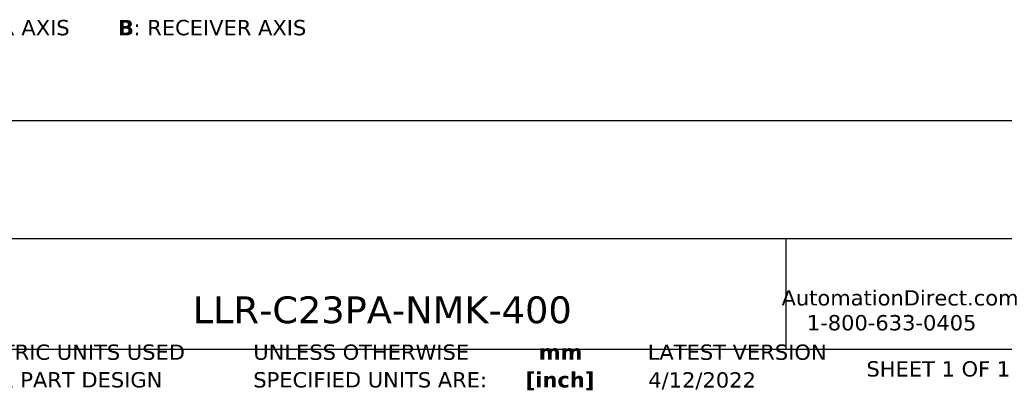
# Model space of a CAD drawing. Header units: millimetres. Extents: x 7 to 546, y 7 to 419.
# Tile 2 of 6: x 135 to 272, y 7 to 58. Entities that reach past the tile are written whole.
import ezdxf

# ---------------------------------------------------------------- set-up
doc = ezdxf.new("R2010")
doc.units = ezdxf.units.MM
doc.linetypes.add('SLD-Solid', pattern=[0])
doc.layers.add('TEXT', color=140, linetype='SLD-Solid', lineweight=25)
doc.styles.add('SLDTEXTSTYLE0', font='VERDANAB.TTF')
doc.styles.add('SLDTEXTSTYLE1', font='VERDANA.TTF')

# ---------------------------------------------------------------- blocks, each defined once
blk = doc.blocks.new('SW_NOTE_0')
at = {"layer": 'TEXT', "color": 0, "attachment_point": 1}
for s, insert, char_height, style in [(': EMITTER AXIS      ', (2.19, 2.69), 2.1167, 'SLDTEXTSTYLE1'), (': RECEIVER AXIS', (33.12, 2.69), 2.1167, 'SLDTEXTSTYLE1'), ('A', (0, 2.69), 2.12, 'SLDTEXTSTYLE0'), ('B', (30.97, 2.69), 2.12, 'SLDTEXTSTYLE0')]:
    blk.add_mtext(s, dxfattribs=dict(at, insert=insert, char_height=char_height, style=style))
blk = doc.blocks.new('SW_NOTE_0_2')
at = {"layer": 'TEXT', "color": 0, "char_height": 2.117, "attachment_point": 2, "style": 'SLDTEXTSTYLE0'}
for s, insert in [('mm', (2.84, 2.69)), ('[inch]', (2.76, -1.13))]:
    blk.add_mtext(s, dxfattribs=dict(at, insert=insert))
blk = doc.blocks.new('SW_NOTE_0_3')
at = {"layer": 'TEXT', "color": 0, "char_height": 2.1167, "attachment_point": 1, "style": 'SLDTEXTSTYLE1'}
for s, insert in [('UNLESS OTHERWISE ', (0, 2.69)), ('SPECIFIED UNITS ARE:', (0, -1.13))]:
    blk.add_mtext(s, dxfattribs=dict(at, insert=insert))
blk = doc.blocks.new('SW_NOTE_0_7')
at = {"layer": 'TEXT', "color": 0, "char_height": 2.1167, "attachment_point": 1, "style": 'SLDTEXTSTYLE1'}
for s, insert in [('METRIC UNITS USED ', (0, 2.69)), ('FOR PART DESIGN', (0, -1.13))]:
    blk.add_mtext(s, dxfattribs=dict(at, insert=insert))

msp = doc.modelspace()

# ---------------------------------------------------------------- linework, layer by layer
at = {"layer": 'TEXT'}
for p, q in [((546.1, 44.252), (12.7, 44.252)), ((546.1, 27.94), (12.7, 27.94)), ((241.293, 27.94), (241.293, 12.7)), ((12.7, 12.7), (546.1, 12.7))]:
    msp.add_line(p, q, dxfattribs=at)

# ---------------------------------------------------------------- block references
for name, p in [('SW_NOTE_0', (117.907, 55.513)), ('SW_NOTE_0_7', (128.478, 10.635)), ('SW_NOTE_0_3', (167.608, 10.635)), ('SW_NOTE_0_2', (207.286, 10.633))]:
    msp.add_blockref(name, p, dxfattribs=at)

# ---------------------------------------------------------------- texts
at = {"layer": 'TEXT', "style": 'SLDTEXTSTYLE1'}
for s, insert, char_height, attachment_point in [('AutomationDirect.com', (240.695, 20.836), 2.11667, 1), ('LLR-C23PA-NMK-400', (159.208, 19.975), 3.70417, 1), ('1-800-633-0405', (244.192, 17.397), 2.11667, 1), ('LATEST VERSION', (234.552, 13.324), 2.11667, 2), ('SHEET 1 OF 1', (252.441, 11.011), 2.11667, 1), ('4/12/2022', (229.701, 9.487), 2.1167, 2)]:
    msp.add_mtext(s, dxfattribs=dict(at, insert=insert, char_height=char_height, attachment_point=attachment_point))

doc.saveas('drawing.dxf')
